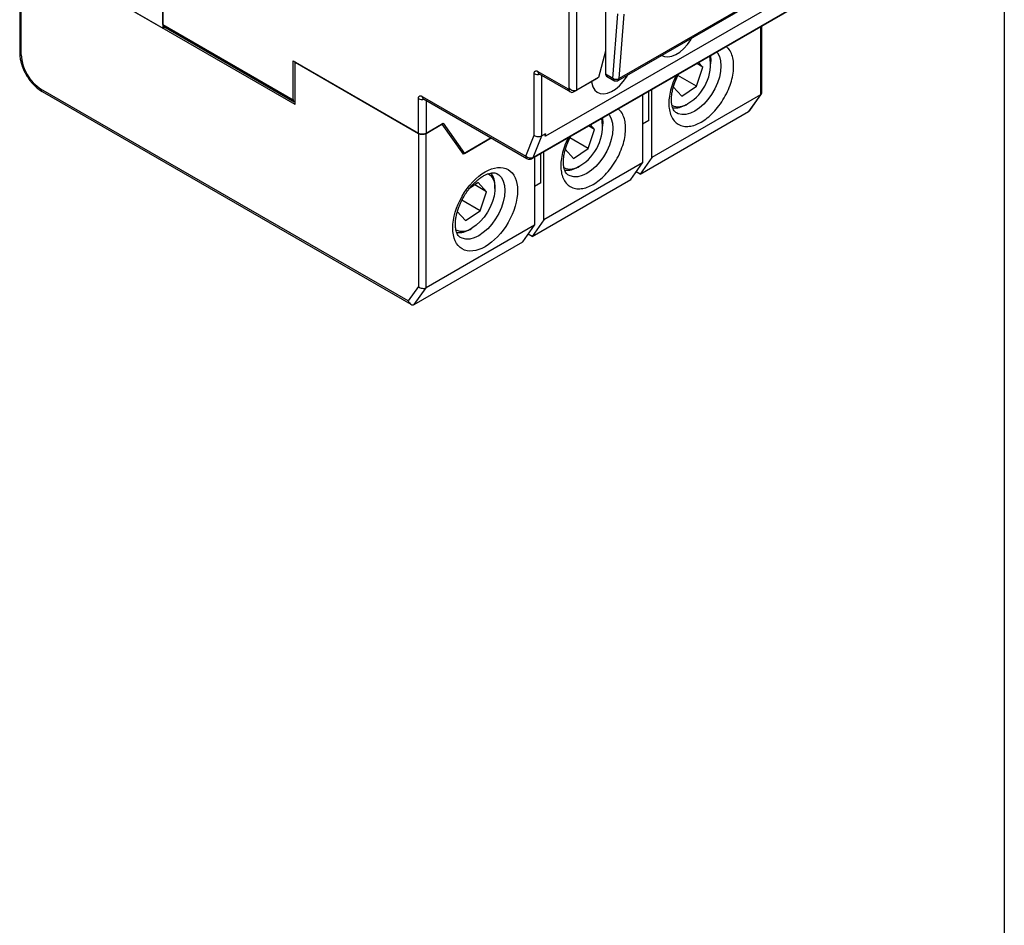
# Model space of a CAD drawing. Header units: inches. Extents: x 0.7 to 32.2, y 0.7 to 24.8.
# Tile 12 of 14: x 27.9 to 32.2, y 14.6 to 18.5. Entities that reach past the tile are written whole.
import ezdxf

# ---------------------------------------------------------------- set-up
doc = ezdxf.new("R2010")
doc.units = ezdxf.units.IN
doc.header["$LTSCALE"] = 3
doc.header["$MEASUREMENT"] = 0
doc.layers.add('TEXT', color=140, linetype='Continuous', lineweight=25)

msp = doc.modelspace()

# ---------------------------------------------------------------- linework, layer by layer
for p, q in [((30.5033, 19.2579), (30.5033, 18.2934)), ((30.3432, 18.2315), (30.3432, 19.1735)), ((30.3766, 18.2235), (30.3766, 19.1815)), ((30.5588, 18.2661), (31.742, 18.9491)), ((31.746, 18.9568), (30.5629, 18.2738)), ((27.9366, 18.863), (27.9366, 18.3873)), ((29.1434, 18.1607), (27.9435, 18.8534)), ((27.9435, 18.3776), (27.9435, 18.8534)), ((28.5643, 18.8454), (28.5643, 18.495)), ((28.5643, 18.5111), (28.5643, 18.8422)), ((31.6712, 18.847), (30.2402, 18.021)), ((30.182, 17.9236), (31.6463, 18.769)), ((31.6502, 18.7736), (30.1858, 17.9283)), ((28.247, 18.6782), (28.5643, 18.495)), ((30.5351, 18.2751), (30.557, 18.5579)), ((30.5629, 18.2738), (30.5848, 18.5565)), ((28.5643, 18.5111), (29.135, 18.1816)), ((28.5643, 18.495), (28.5725, 18.4997)), ((28.5684, 18.5021), (29.1391, 18.1726)), ((31.1812, 18.5004), (31.1812, 18.2024)), ((31.1881, 18.2136), (31.1881, 18.5044)), ((30.5033, 18.3938), (30.4727, 18.279)), ((30.503, 18.3925), (30.5033, 18.3923)), ((30.503, 18.3925), (30.5033, 18.3923)), ((29.135, 18.352), (29.6835, 18.0354)), ((29.135, 18.1816), (29.135, 18.352)), ((29.1448, 18.3464), (29.1434, 18.3456)), ((29.1434, 18.3456), (29.6835, 18.0338)), ((29.1434, 18.1607), (29.1434, 18.3456)), ((30.9286, 18.3243), (30.9023, 18.3395)), ((30.9286, 18.3243), (30.9104, 18.3441)), ((30.965, 18.3392), (30.965, 18.349)), ((30.1901, 18.0261), (30.1901, 18.2959)), ((30.2068, 18.3055), (30.3391, 18.2291)), ((30.2117, 18.2947), (30.3489, 18.2155)), ((30.5351, 18.2751), (30.5033, 18.2934)), ((30.8172, 18.2903), (30.7998, 18.2377)), ((30.901, 18.2409), (30.9286, 18.3243)), ((30.2235, 18.0226), (30.2235, 18.2879)), ((30.3627, 18.2155), (30.4685, 18.2766)), ((30.4727, 18.279), (30.3766, 18.2235)), ((30.4727, 18.279), (30.4685, 18.2766)), ((30.5074, 18.2844), (30.5392, 18.2661)), ((30.901, 18.2409), (30.8204, 18.2874)), ((29.6391, 17.2991), (28.0298, 18.2281)), ((28.0347, 18.2173), (29.6508, 17.2844)), ((30.3391, 18.2291), (30.3432, 18.2315)), ((30.3627, 18.2155), (30.3766, 18.2235)), ((30.6926, 18.0908), (30.6926, 18.2184)), ((30.7065, 17.9284), (30.7065, 18.2264)), ((30.7998, 18.2377), (30.8366, 18.1976)), ((30.8366, 18.1976), (30.901, 18.2409)), ((31.1349, 18.1341), (31.1859, 18.2067)), ((29.6835, 18.0354), (29.6835, 18.1865)), ((29.7002, 18.1961), (30.1535, 17.9344)), ((29.7051, 18.1853), (30.1584, 17.9236)), ((29.7169, 18.1785), (29.7169, 18.0354)), ((30.6648, 18.2023), (30.6648, 17.9043)), ((31.1812, 18.2024), (30.7065, 17.9284)), ((30.8557, 18.1597), (30.8642, 18.1646)), ((31.1812, 18.2024), (31.1298, 18.1293)), ((30.6551, 17.8552), (31.1298, 18.1293)), ((29.7169, 18.0354), (29.792, 18.0788)), ((29.7169, 18.0338), (29.7865, 18.074)), ((29.7865, 18.074), (29.7851, 18.0748)), ((29.7865, 18.074), (29.8789, 17.9425)), ((29.792, 18.0788), (29.8853, 17.9462)), ((30.4917, 18.066), (30.4917, 18.0758)), ((30.6926, 18.0908), (30.6648, 18.0747)), ((29.6835, 18.0338), (29.6835, 17.3623)), ((29.7169, 17.3571), (29.7169, 18.0338)), ((30.2402, 18.0322), (30.2235, 18.0226)), ((30.2402, 18.0322), (30.2366, 18.0231)), ((30.2402, 18.021), (30.2402, 18.0322)), ((30.4277, 17.9677), (30.4553, 18.0511)), ((30.4553, 18.0511), (30.4291, 18.0663)), ((30.4553, 18.0511), (30.4371, 18.0709)), ((30.0023, 18.0137), (29.8789, 17.9425)), ((29.8853, 17.9462), (30.0023, 18.0137)), ((30.1535, 17.9344), (30.1901, 18.0261)), ((30.1858, 17.9283), (30.2235, 18.0226)), ((30.2402, 18.021), (30.2366, 18.0231)), ((30.3439, 18.0171), (30.3265, 17.9645)), ((30.4277, 17.9677), (30.3472, 18.0142)), ((29.8853, 17.9462), (29.8702, 17.9549)), ((30.2194, 17.8176), (30.2194, 17.9452)), ((30.2333, 17.6552), (30.2333, 17.9532)), ((30.3265, 17.9645), (30.3633, 17.9244)), ((30.3633, 17.9244), (30.4277, 17.9677)), ((30.1915, 17.9291), (30.1915, 17.6311)), ((30.6648, 17.9043), (30.2333, 17.6552)), ((30.6133, 17.8311), (30.6648, 17.9043)), ((30.7065, 17.9284), (30.6551, 17.8552)), ((30.3824, 17.8865), (30.3909, 17.8914)), ((30.6551, 17.8552), (30.6375, 17.8654)), ((29.9452, 17.818), (29.9066, 17.792)), ((29.982, 17.7779), (29.9452, 17.818)), ((30.1818, 17.582), (30.6133, 17.8311)), ((30.2194, 17.8176), (30.1915, 17.8015)), ((29.982, 17.7779), (29.9302, 17.8079)), ((29.9545, 17.6945), (29.982, 17.7779)), ((30.0185, 17.7928), (30.0185, 17.8026)), ((29.9545, 17.6945), (29.8739, 17.741)), ((29.8533, 17.6913), (29.8901, 17.6512)), ((29.8901, 17.6512), (29.9545, 17.6945)), ((30.2333, 17.6552), (30.1818, 17.582)), ((30.1915, 17.6311), (29.7169, 17.3571)), ((29.9092, 17.6133), (29.9177, 17.6182)), ((30.1401, 17.5579), (30.1915, 17.6311)), ((29.6654, 17.2839), (30.1401, 17.5579)), ((30.1818, 17.582), (30.1642, 17.5922)), ((29.6835, 17.3623), (29.6391, 17.2991)), ((29.6654, 17.2839), (29.7169, 17.3571))]:
    msp.add_line(p, q)
at = {"flags": 128}
for points in [[(30.7492, 18.3753), (30.761, 18.3705), (30.7764, 18.3692), (30.7931, 18.3721), (30.8107, 18.3793), (30.8284, 18.3905), (30.8456, 18.4053), (30.8617, 18.4231), (30.8762, 18.4433), (30.8817, 18.4524)], [(30.9904, 18.3903), (30.9933, 18.3865), (31.0017, 18.3705), (31.0069, 18.3513), (31.0086, 18.3294), (31.0069, 18.3055), (31.0017, 18.2804), (30.9933, 18.2547), (30.9819, 18.2293), (30.9678, 18.2049), (30.9515, 18.1823), (30.9335, 18.1622), (30.9143, 18.1452), (30.8944, 18.1317), (30.8746, 18.1223), (30.8554, 18.1171), (30.8374, 18.1164), (30.8211, 18.1202), (30.8138, 18.1237)], [(30.9625, 18.3742), (30.9649, 18.3537), (30.965, 18.349)], [(30.4413, 18.2609), (30.4424, 18.2539), (30.4474, 18.2372), (30.4555, 18.2237), (30.4664, 18.2139), (30.4798, 18.2082), (30.4952, 18.2068), (30.5119, 18.2098), (30.5295, 18.217), (30.5472, 18.2282), (30.5644, 18.243), (30.5806, 18.2608), (30.595, 18.281), (30.6005, 18.2901)], [(30.5171, 18.1171), (30.52, 18.1133), (30.5284, 18.0973), (30.5336, 18.0781), (30.5353, 18.0562), (30.5336, 18.0323), (30.5284, 18.0072), (30.52, 17.9815), (30.5086, 17.9561), (30.4946, 17.9317), (30.4783, 17.9091), (30.4602, 17.889), (30.441, 17.872), (30.4212, 17.8585), (30.4014, 17.8491), (30.3821, 17.8439), (30.3641, 17.8432), (30.3478, 17.847), (30.3406, 17.8505)], [(30.4893, 18.101), (30.4917, 18.0805), (30.4917, 18.0758)], [(29.9889, 17.8581), (29.9981, 17.8512), (30.0079, 17.8386), (30.0146, 17.8224), (30.018, 17.8033), (30.018, 17.7818), (30.0146, 17.7587), (30.0079, 17.7348), (29.9981, 17.7109), (29.9856, 17.6878), (29.9707, 17.6663), (29.9541, 17.6471), (29.9362, 17.6309), (29.9177, 17.6182)], [(30.0282, 17.8572), (30.0354, 17.8523), (30.0468, 17.8401), (30.0552, 17.8241), (30.0603, 17.8049), (30.0621, 17.783), (30.0603, 17.7591), (30.0552, 17.734), (30.0468, 17.7083), (30.0354, 17.6829), (30.0213, 17.6585), (30.005, 17.6359), (29.987, 17.6158), (29.9677, 17.5988), (29.9479, 17.5853), (29.9281, 17.5759), (29.9089, 17.5707), (29.8909, 17.57), (29.8746, 17.5738), (29.8673, 17.5773)]]:
    msp.add_lwpolyline(points, dxfattribs=at)
for centre, radius, start, end in [((28.5737, 18.5099), 0.00944, 172.7442, 235.9436), ((27.9484, 18.3884), 0.0119, 185.6948, 245.6253), ((30.7613, 18.338), 0.2016, 300.6741, 9.9102), ((30.2069, 18.3283), 0.0365, 242.7009, 283.0303), ((30.2181, 18.3041), 0.0113, 172.7442, 235.9436), ((30.5127, 18.2922), 0.00944, 172.7442, 235.9436), ((30.5449, 18.2741), 0.00991, 174.3831, 234.2623), ((30.5502, 18.299), 0.0282, 237.7077, 296.7569), ((30.5537, 18.2737), 0.00917, 304.0097, 0.4713), ((28.0414, 18.2269), 0.0116, 173.7012, 234.9867), ((29.1434, 18.1802), 0.00848, 170.2575, 269.9851), ((29.7002, 18.219), 0.0365, 242.7009, 283.0303), ((29.7114, 18.1947), 0.0113, 172.7442, 235.9436), ((30.8226, 18.2202), 0.0694, 245.3855, 306.7823), ((30.8063, 18.2359), 0.0908, 263.9269, 302.9559), ((30.2881, 18.0648), 0.2016, 300.6741, 9.9102), ((29.7002, 18.0676), 0.0363, 242.6097, 297.3903), ((29.7002, 18.066), 0.0363, 242.6097, 297.3903), ((30.1653, 17.9333), 0.0119, 174.3846, 234.2448), ((30.174, 17.954), 0.0283, 223.6181, 294.82), ((30.1773, 17.9314), 0.00907, 301.1609, 339.9667), ((29.9235, 17.8061), 0.095, 357.9228, 35.0038), ((30.3493, 17.947), 0.0694, 245.3855, 306.7823), ((30.333, 17.9627), 0.0908, 263.9269, 302.9559), ((29.8761, 17.6738), 0.0694, 245.3855, 306.7823), ((29.8598, 17.6895), 0.0908, 263.9269, 302.9559)]:
    msp.add_arc(centre, radius, start, end)
for centre, major_axis, ratio, start_param, end_param in [((30.3558, 18.2388), (0, 0.0252), 0.717434, 1.963397, 3.534194), ((30.3599, 18.2412), (0.0218, -0.0126), 0.7174, 4.319632, 5.890429), ((31.1645, 18.2172), (0.0231, -0.0073), 0.697851, 5.715011, 6.500409), ((31.1201, 18.1541), (-0.0058, 0.0263), 0.697888, 3.358776, 3.709727), ((30.2068, 18.0357), (0.0234, -0.0045), 0.668518, 4.054933, 5.62573), ((29.7002, 17.3719), (0.0231, -0.0073), 0.697851, 4.144214, 5.715011), ((29.6558, 17.3088), (-0.0058, 0.0263), 0.697888, 1.787979, 3.358776)]:
    msp.add_ellipse(centre, major_axis=major_axis, ratio=ratio, start_param=start_param, end_param=end_param)
for points, knots in [([(27.9368, 18.3872), (27.9368, 18.3857), (27.9364, 18.3784), (27.9381, 18.3647), (27.9415, 18.3471), (27.9462, 18.3314), (27.9518, 18.3168), (27.9578, 18.3034), (27.9627, 18.2946), (27.965, 18.2904)], [0, 0, 0, 0, 0.0475501, 0.2427643, 0.4228625, 0.58718, 0.7169306, 0.8664416, 1, 1, 1, 1]), ([(30.9223, 18.0835), (30.9312, 18.0892), (30.9491, 18.1006), (30.9755, 18.1251), (31.0007, 18.1547), (31.0234, 18.1891), (31.0418, 18.2259), (31.055, 18.2629), (31.0626, 18.2979), (31.0651, 18.3299), (31.0627, 18.3591), (31.0549, 18.385), (31.0444, 18.4041), (31.0348, 18.4114), (31.0314, 18.414)], [0, 0, 0, 0, 0.0834602, 0.1669432, 0.2564059, 0.3477671, 0.4391283, 0.528591, 0.6144829, 0.6955206, 0.7765583, 0.8624501, 0.9519128, 1, 1, 1, 1]), ([(27.965, 18.2904), (27.9695, 18.2833), (27.9756, 18.2732), (27.9861, 18.2596), (27.9956, 18.2487), (28.0074, 18.237), (28.0204, 18.2266), (28.0297, 18.2199), (28.0346, 18.2174), (28.0347, 18.2174)], [0, 0, 0, 0, 0.233851, 0.329079, 0.485895, 0.646797, 0.817741, 0.994449, 1, 1, 1, 1]), ([(30.1901, 18.2959), (30.1902, 18.2966), (30.1902, 18.2982), (30.1906, 18.3004), (30.1914, 18.3027), (30.1928, 18.305), (30.1949, 18.3068), (30.1976, 18.3078), (30.2006, 18.3078), (30.2037, 18.3071), (30.2058, 18.306), (30.2068, 18.3055)], [0, 0, 0, 0, 0.08014, 0.159766, 0.240153, 0.369839, 0.500093, 0.629779, 0.760034, 0.879879, 1, 1, 1, 1]), ([(30.8139, 18.124), (30.8124, 18.1249), (30.8087, 18.1269), (30.8038, 18.1325), (30.7988, 18.1412), (30.7949, 18.1526), (30.7923, 18.1665), (30.7915, 18.1826), (30.7926, 18.2004), (30.7956, 18.2192), (30.8004, 18.2381), (30.806, 18.255), (30.8122, 18.2704), (30.8179, 18.283), (30.8223, 18.291), (30.8241, 18.2943)], [0, 0, 0, 0, 0.072171, 0.169207, 0.258239, 0.344597, 0.430172, 0.515358, 0.600378, 0.684511, 0.765427, 0.841505, 0.896608, 0.957557, 1, 1, 1, 1]), ([(30.5391, 18.2661), (30.5392, 18.2661), (30.5405, 18.265), (30.5439, 18.264), (30.5473, 18.2636), (30.549, 18.2635)], [0, 0, 0, 0, 0.009033, 0.486154, 1, 1, 1, 1]), ([(30.549, 18.2635), (30.5515, 18.2637), (30.555, 18.264), (30.558, 18.2657), (30.5588, 18.2661)], [0, 0, 0, 0, 0.731889, 1, 1, 1, 1]), ([(30.8132, 18.288), (30.8098, 18.2815), (30.8002, 18.2631), (30.7897, 18.2319), (30.7819, 18.1971), (30.7795, 18.165), (30.7819, 18.1359), (30.7896, 18.1097), (30.8027, 18.0879), (30.8212, 18.0723), (30.8439, 18.0641), (30.8693, 18.0637), (30.8958, 18.0698), (30.9136, 18.0791), (30.9223, 18.0835)], [0, 0, 0, 0, 0.048088, 0.137552, 0.223445, 0.304484, 0.385522, 0.471415, 0.560879, 0.652242, 0.743604, 0.833068, 0.918961, 1, 1, 1, 1]), ([(29.6835, 18.1865), (29.6835, 18.1873), (29.6835, 18.1889), (29.6839, 18.191), (29.6847, 18.1934), (29.6861, 18.1956), (29.6883, 18.1975), (29.6909, 18.1984), (29.6939, 18.1985), (29.697, 18.1978), (29.6991, 18.1967), (29.7002, 18.1961)], [0, 0, 0, 0, 0.08014, 0.159766, 0.240153, 0.369839, 0.500093, 0.629779, 0.760034, 0.879879, 1, 1, 1, 1]), ([(30.449, 17.8103), (30.4579, 17.816), (30.4758, 17.8274), (30.5022, 17.8519), (30.5274, 17.8814), (30.5501, 17.9159), (30.5686, 17.9527), (30.5818, 17.9897), (30.5894, 18.0247), (30.5918, 18.0567), (30.5894, 18.0859), (30.5816, 18.1118), (30.5711, 18.1309), (30.5615, 18.1382), (30.5582, 18.1408)], [0, 0, 0, 0, 0.08346, 0.166943, 0.256406, 0.347767, 0.439128, 0.528591, 0.614483, 0.695521, 0.776558, 0.86245, 0.951913, 1, 1, 1, 1]), ([(30.3399, 18.0148), (30.3365, 18.0083), (30.3269, 17.9899), (30.3164, 17.9587), (30.3087, 17.9239), (30.3063, 17.8918), (30.3087, 17.8626), (30.3163, 17.8365), (30.3295, 17.8147), (30.3479, 17.7991), (30.3706, 17.7909), (30.3961, 17.7905), (30.4225, 17.7966), (30.4404, 17.8058), (30.449, 17.8103)], [0, 0, 0, 0, 0.048088, 0.137552, 0.223445, 0.304484, 0.385522, 0.471415, 0.560879, 0.652242, 0.743604, 0.833068, 0.918961, 1, 1, 1, 1]), ([(30.3407, 17.8508), (30.3391, 17.8517), (30.3355, 17.8537), (30.3306, 17.8593), (30.3255, 17.868), (30.3216, 17.8794), (30.3191, 17.8933), (30.3183, 17.9094), (30.3194, 17.9272), (30.3224, 17.946), (30.3271, 17.9649), (30.3328, 17.9818), (30.339, 17.9972), (30.3447, 18.0098), (30.3491, 18.0178), (30.3509, 18.0211)], [0, 0, 0, 0, 0.072171, 0.169207, 0.258239, 0.344597, 0.430172, 0.515358, 0.600378, 0.684511, 0.765427, 0.841505, 0.896608, 0.957557, 1, 1, 1, 1]), ([(30.1584, 17.9236), (30.1584, 17.9236), (30.1599, 17.9224), (30.164, 17.9211), (30.1681, 17.9207), (30.1702, 17.9205)], [0, 0, 0, 0, 0.00339, 0.480006, 1, 1, 1, 1]), ([(30.1702, 17.9205), (30.1732, 17.9207), (30.1774, 17.9211), (30.181, 17.9231), (30.182, 17.9237)], [0, 0, 0, 0, 0.724792, 1, 1, 1, 1]), ([(29.9758, 17.5371), (29.9381, 17.5154), (29.902, 17.5118), (29.8487, 17.5425), (29.8338, 17.5756), (29.8338, 17.6626), (29.8487, 17.7129), (29.902, 17.8051), (29.9381, 17.8433), (29.9758, 17.865)], [0, 0, 0, 0, 0.25, 0.25, 0.5, 0.5, 0.75, 0.75, 1, 1, 1, 1]), ([(29.8816, 17.7554), (29.8863, 17.763), (29.8928, 17.7737), (29.9035, 17.7884), (29.9131, 17.8004), (29.9249, 17.8133), (29.9376, 17.8253), (29.9507, 17.8361), (29.964, 17.8451), (29.977, 17.8522), (29.9893, 17.8573), (30.0005, 17.8602), (30.0104, 17.8613), (30.0189, 17.8606), (30.0247, 17.8592), (30.0274, 17.8573), (30.0283, 17.8568)], [0, 0, 0, 0, 0.097923, 0.137852, 0.203514, 0.27078, 0.341836, 0.414637, 0.488353, 0.562453, 0.636826, 0.711894, 0.788593, 0.869373, 0.959596, 1, 1, 1, 1]), ([(29.9758, 17.865), (30.0134, 17.8867), (30.0495, 17.8903), (30.1028, 17.8596), (30.1177, 17.8265), (30.1177, 17.7395), (30.1028, 17.6892), (30.0495, 17.597), (30.0134, 17.5588), (29.9758, 17.5371)], [0, 0, 0, 0, 0.25, 0.25, 0.5, 0.5, 0.75, 0.75, 1, 1, 1, 1]), ([(29.8674, 17.5776), (29.8659, 17.5784), (29.8622, 17.5805), (29.8573, 17.5861), (29.8523, 17.5948), (29.8484, 17.6062), (29.8458, 17.6201), (29.845, 17.6362), (29.8461, 17.654), (29.8491, 17.6728), (29.8539, 17.6917), (29.8595, 17.7086), (29.8657, 17.724), (29.8726, 17.7392), (29.8784, 17.7496), (29.8816, 17.7554)], [0, 0, 0, 0, 0.069922, 0.163936, 0.250194, 0.333861, 0.41677, 0.499302, 0.581674, 0.663185, 0.741581, 0.815289, 0.868675, 0.927725, 1, 1, 1, 1])]:
    msp.add_open_spline(points, degree=3, knots=knots)
msp.add_open_spline([(27.9435, 18.3776), (27.9435, 18.3226), (27.9822, 18.2556), (28.0298, 18.2281)], degree=3)
at = {"layer": 'TEXT'}
msp.add_line((32.25, 24.75), (32.25, 0.75), dxfattribs=at)

doc.saveas('drawing.dxf')
